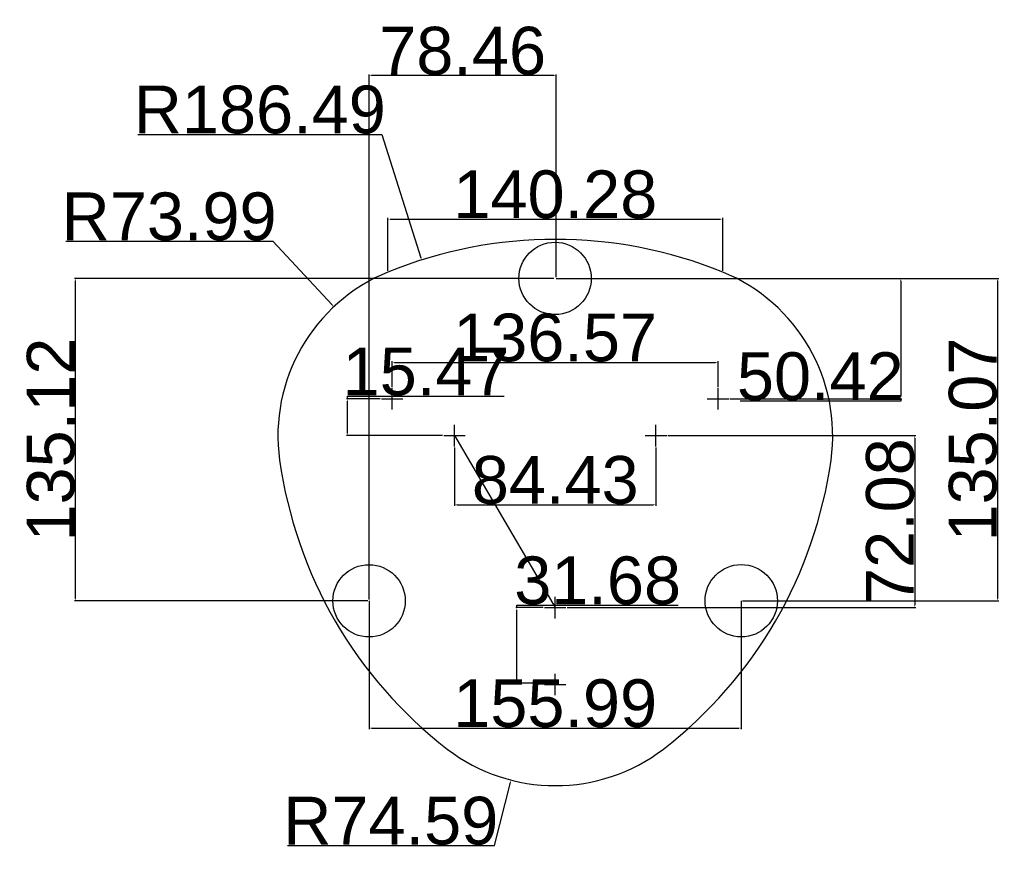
# Model space of a CAD drawing. Header units: millimetres. Extents: x -4960 to 8802, y 840 to 4568.
# Tile 6 of 9: x -350 to 63, y 4219 to 4568. Entities that reach past the tile are written whole.
import ezdxf

# ---------------------------------------------------------------- set-up
doc = ezdxf.new("R2010")
doc.units = ezdxf.units.MM
doc.header["$MEASUREMENT"] = 0
for name, color, linetype in [('DEFAULT', 7, 'Continuous'), ('LIVELLO 01', 1, 'Continuous'), ('PREDEFINITO', 7, 'Continuous')]:
    doc.layers.add(name, color=color, linetype=linetype)
doc.styles.add('ARIAL', font='ARIAL.TTF')
doc.dimstyles.new('DEFAULT', dxfattribs={"dimtxt": 20, "dimasz": 1, "dimexe": 0.5, "dimexo": 0.5, "dimgap": 0.09, "dimtad": 1, "dimtoh": 1, "dimzin": 0, "dimdsep": 46, "dimtxsty": 'ARIAL', "dimcen": 0.5, "dimazin": 0, "dimtfac": 1, "dimtofl": 0, "dimtmove": 0, "dimatfit": 3, "dimfxl": 0, "dimtolj": 1, "dimtzin": 0, "dimarcsym": 0})

# ---------------------------------------------------------------- blocks, each defined once
blk = doc.blocks.new('*D71')
at = {"layer": 'Defpoints', "color": 0}
for p in [(-55.01, 4484.19), (-195.29, 4462.02), (-55.01, 4462.02)]:
    blk.add_point(p, dxfattribs=at)
at = {"layer": 'LIVELLO 01', "color": 0, "lineweight": -2}
for p, q in [((-195.29, 4462.52), (-195.29, 4484.69)), ((-194.29, 4484.19), (-56.01, 4484.19)), ((-55.01, 4462.52), (-55.01, 4484.69))]:
    blk.add_line(p, q, dxfattribs=at)
at = {"layer": 'LIVELLO 01', "color": 0}
for points in [[(-194.29, 4484.36), (-194.29, 4484.02), (-195.29, 4484.19)], [(-56.01, 4484.36), (-56.01, 4484.02), (-55.01, 4484.19)]]:
    blk.add_solid(points, dxfattribs=at)
at = {"layer": 'LIVELLO 01', "color": 0, "insert": (-125.15, 4494.49), "char_height": 20, "attachment_point": 5, "style": 'ARIAL'}
blk.add_mtext('\\A1;140.28', dxfattribs=at)
blk = doc.blocks.new('*D72')
at = {"layer": 'Defpoints', "color": 0}
for p in [(-181.22, 4467.09), (-125.15, 4289.23)]:
    blk.add_point(p, dxfattribs=at)
at = {"layer": 'LIVELLO 01', "color": 0, "lineweight": -2}
for p, q in [((-300.12, 4519.73), (-197.82, 4519.73)), ((-197.82, 4519.73), (-181.52, 4468.04)), ((-125.65, 4289.23), (-124.65, 4289.23)), ((-125.15, 4288.73), (-125.15, 4289.73))]:
    blk.add_line(p, q, dxfattribs=at)
at = {"layer": 'LIVELLO 01', "color": 0}
blk.add_solid([(-181.36, 4468.09), (-181.68, 4467.99), (-181.22, 4467.09)], dxfattribs=at)
at = {"layer": 'LIVELLO 01', "color": 0, "insert": (-249.01, 4530.03), "char_height": 20, "attachment_point": 5, "style": 'ARIAL'}
blk.add_mtext('\\A1;R186.49', dxfattribs=at)
blk = doc.blocks.new('*D74')
at = {"layer": 'Defpoints', "color": 0}
for p in [(-125.15, 4321.41), (-143.66, 4249.15)]:
    blk.add_point(p, dxfattribs=at)
at = {"layer": 'LIVELLO 01', "color": 0, "lineweight": -2}
for p, q in [((-125.65, 4321.41), (-124.65, 4321.41)), ((-125.15, 4320.91), (-125.15, 4321.91)), ((-150.69, 4221.71), (-143.91, 4248.18)), ((-237.45, 4221.71), (-150.69, 4221.71))]:
    blk.add_line(p, q, dxfattribs=at)
at = {"layer": 'LIVELLO 01', "color": 0}
blk.add_solid([(-144.07, 4248.22), (-143.75, 4248.14), (-143.66, 4249.15)], dxfattribs=at)
at = {"layer": 'LIVELLO 01', "color": 0, "insert": (-194.11, 4232.01), "char_height": 20, "attachment_point": 5, "style": 'ARIAL'}
blk.add_mtext('\\A1;R74.59', dxfattribs=at)
blk = doc.blocks.new('*D77')
at = {"layer": 'Defpoints', "color": 0}
for p in [(-56.96, 4424.18), (-193.52, 4413.46), (-56.96, 4413.46)]:
    blk.add_point(p, dxfattribs=at)
at = {"layer": 'LIVELLO 01', "color": 0, "lineweight": -2}
for p, q in [((-193.52, 4413.96), (-193.52, 4424.68)), ((-192.52, 4424.18), (-57.96, 4424.18)), ((-56.96, 4413.96), (-56.96, 4424.68))]:
    blk.add_line(p, q, dxfattribs=at)
at = {"layer": 'LIVELLO 01', "color": 0}
for points in [[(-192.52, 4424.34), (-192.52, 4424.01), (-193.52, 4424.18)], [(-57.96, 4424.34), (-57.96, 4424.01), (-56.96, 4424.18)]]:
    blk.add_solid(points, dxfattribs=at)
at = {"layer": 'LIVELLO 01', "color": 0, "insert": (-125.24, 4434.48), "char_height": 20, "attachment_point": 5, "style": 'ARIAL'}
blk.add_mtext('\\A1;136.57', dxfattribs=at)
blk = doc.blocks.new('*D78')
at = {"layer": 'Defpoints', "color": 0}
for p in [(-167.41, 4388.98), (-82.98, 4388.98), (-82.98, 4364.51)]:
    blk.add_point(p, dxfattribs=at)
at = {"layer": 'LIVELLO 01', "color": 0, "lineweight": -2}
for p, q in [((-167.41, 4388.48), (-167.41, 4364.01)), ((-82.98, 4388.48), (-82.98, 4364.01)), ((-166.41, 4364.51), (-83.98, 4364.51))]:
    blk.add_line(p, q, dxfattribs=at)
at = {"layer": 'LIVELLO 01', "color": 0}
for points in [[(-166.41, 4364.67), (-166.41, 4364.34), (-167.41, 4364.51)], [(-83.98, 4364.67), (-83.98, 4364.34), (-82.98, 4364.51)]]:
    blk.add_solid(points, dxfattribs=at)
at = {"layer": 'LIVELLO 01', "color": 0, "insert": (-125.19, 4374.82), "char_height": 20, "attachment_point": 5, "style": 'ARIAL'}
blk.add_mtext('\\A1;84.43', dxfattribs=at)
blk = doc.blocks.new('*D79')
at = {"layer": 'Defpoints', "color": 0}
for p in [(-212.23, 4408.96), (-198.02, 4408.96), (-171.91, 4393.48)]:
    blk.add_point(p, dxfattribs=at)
at = {"layer": 'LIVELLO 01', "color": 0, "lineweight": -2}
for p, q in [((-198.52, 4408.96), (-212.73, 4408.96)), ((-212.23, 4408.96), (-212.23, 4409.96)), ((-212.23, 4409.96), (-146.53, 4409.96)), ((-212.23, 4394.48), (-212.23, 4407.96)), ((-172.41, 4393.48), (-212.73, 4393.48))]:
    blk.add_line(p, q, dxfattribs=at)
at = {"layer": 'LIVELLO 01', "color": 0}
for points in [[(-212.39, 4407.96), (-212.06, 4407.96), (-212.23, 4408.96)], [(-212.39, 4394.48), (-212.06, 4394.48), (-212.23, 4393.48)]]:
    blk.add_solid(points, dxfattribs=at)
at = {"layer": 'LIVELLO 01', "color": 0, "insert": (-179.33, 4420.26), "char_height": 20, "attachment_point": 5, "style": 'ARIAL'}
blk.add_mtext('\\A1;15.47', dxfattribs=at)
blk = doc.blocks.new('*D80')
at = {"layer": 'Defpoints', "color": 0}
for p in [(-78.48, 4393.48), (-120.74, 4321.41), (25.49, 4321.41)]:
    blk.add_point(p, dxfattribs=at)
at = {"layer": 'LIVELLO 01', "color": 0, "lineweight": -2}
for p, q in [((-77.98, 4393.48), (25.99, 4393.48)), ((25.49, 4392.48), (25.49, 4322.41)), ((-120.24, 4321.41), (25.99, 4321.41))]:
    blk.add_line(p, q, dxfattribs=at)
at = {"layer": 'LIVELLO 01', "color": 0}
for points in [[(25.32, 4392.48), (25.65, 4392.48), (25.49, 4393.48)], [(25.32, 4322.41), (25.65, 4322.41), (25.49, 4321.41)]]:
    blk.add_solid(points, dxfattribs=at)
at = {"layer": 'LIVELLO 01', "color": 0, "insert": (15.19, 4357.45), "char_height": 20, "attachment_point": 5, "rotation": 90, "style": 'ARIAL'}
blk.add_mtext('\\A1;72.08', dxfattribs=at)
blk = doc.blocks.new('*D81')
at = {"layer": 'Defpoints', "color": 0}
for p in [(-141.27, 4321.41), (-129.74, 4321.41), (-125.15, 4289.73)]:
    blk.add_point(p, dxfattribs=at)
at = {"layer": 'LIVELLO 01', "color": 0, "lineweight": -2}
for p, q in [((-130.24, 4321.41), (-141.77, 4321.41)), ((-141.27, 4321.41), (-141.27, 4322.41)), ((-141.27, 4322.41), (-73.66, 4322.41)), ((-141.27, 4290.73), (-141.27, 4320.41)), ((-125.65, 4289.73), (-141.77, 4289.73))]:
    blk.add_line(p, q, dxfattribs=at)
at = {"layer": 'LIVELLO 01', "color": 0}
for points in [[(-141.43, 4320.41), (-141.1, 4320.41), (-141.27, 4321.41)], [(-141.43, 4290.73), (-141.1, 4290.73), (-141.27, 4289.73)]]:
    blk.add_solid(points, dxfattribs=at)
at = {"layer": 'LIVELLO 01', "color": 0, "insert": (-107.42, 4332.72), "char_height": 20, "attachment_point": 5, "style": 'ARIAL'}
blk.add_mtext('\\A1;31.68', dxfattribs=at)
blk = doc.blocks.new('*D82')
at = {"layer": 'Defpoints', "color": 0}
for p in [(-217.95, 4447.53), (-167.41, 4393.48)]:
    blk.add_point(p, dxfattribs=at)
at = {"layer": 'LIVELLO 01', "color": 0, "lineweight": -2}
for p, q in [((-330.34, 4474.94), (-243.58, 4474.94)), ((-243.58, 4474.94), (-218.63, 4448.26)), ((-167.91, 4393.48), (-166.91, 4393.48)), ((-167.41, 4392.98), (-167.41, 4393.98))]:
    blk.add_line(p, q, dxfattribs=at)
at = {"layer": 'LIVELLO 01', "color": 0}
blk.add_solid([(-218.51, 4448.37), (-218.75, 4448.15), (-217.95, 4447.53)], dxfattribs=at)
at = {"layer": 'LIVELLO 01', "color": 0, "insert": (-287, 4485.25), "char_height": 20, "attachment_point": 5, "style": 'ARIAL'}
blk.add_mtext('\\A1;R73.99', dxfattribs=at)
blk = doc.blocks.new('*D83')
at = {"layer": 'Defpoints', "color": 0}
for p in [(-125.26, 4459.38), (-47.22, 4324.3), (60.2, 4324.3)]:
    blk.add_point(p, dxfattribs=at)
at = {"layer": 'LIVELLO 01', "color": 0, "lineweight": -2}
for p, q in [((-124.76, 4459.38), (60.7, 4459.38)), ((60.2, 4458.38), (60.2, 4325.3)), ((-46.72, 4324.3), (60.7, 4324.3))]:
    blk.add_line(p, q, dxfattribs=at)
at = {"layer": 'LIVELLO 01', "color": 0}
for points in [[(60.03, 4458.38), (60.36, 4458.38), (60.2, 4459.38)], [(60.03, 4325.3), (60.36, 4325.3), (60.2, 4324.3)]]:
    blk.add_solid(points, dxfattribs=at)
at = {"layer": 'LIVELLO 01', "color": 0, "insert": (49.89, 4391.84), "char_height": 20, "attachment_point": 5, "rotation": 90, "style": 'ARIAL'}
blk.add_mtext('\\A1;135.07', dxfattribs=at)
blk = doc.blocks.new('*D84')
at = {"layer": 'Defpoints', "color": 0}
for p in [(-203.22, 4544.35), (-124.76, 4459.38), (-203.22, 4324.26)]:
    blk.add_point(p, dxfattribs=at)
at = {"layer": 'LIVELLO 01', "color": 0, "lineweight": -2}
for p, q in [((-203.22, 4324.76), (-203.22, 4544.85)), ((-125.76, 4544.35), (-202.22, 4544.35)), ((-124.76, 4459.88), (-124.76, 4544.85))]:
    blk.add_line(p, q, dxfattribs=at)
at = {"layer": 'LIVELLO 01', "color": 0}
for points in [[(-202.22, 4544.52), (-202.22, 4544.19), (-203.22, 4544.35)], [(-125.76, 4544.52), (-125.76, 4544.19), (-124.76, 4544.35)]]:
    blk.add_solid(points, dxfattribs=at)
at = {"layer": 'LIVELLO 01', "color": 0, "insert": (-163.99, 4554.66), "char_height": 20, "attachment_point": 5, "style": 'ARIAL'}
blk.add_mtext('\\A1;78.46', dxfattribs=at)
blk = doc.blocks.new('*D85')
at = {"layer": 'Defpoints', "color": 0}
for p in [(-203.22, 4324.76), (-47.22, 4324.76), (-47.22, 4270.93)]:
    blk.add_point(p, dxfattribs=at)
at = {"layer": 'LIVELLO 01', "color": 0, "lineweight": -2}
for p, q in [((-203.22, 4324.26), (-203.22, 4270.43)), ((-47.22, 4324.26), (-47.22, 4270.43)), ((-202.22, 4270.93), (-48.22, 4270.93))]:
    blk.add_line(p, q, dxfattribs=at)
at = {"layer": 'LIVELLO 01', "color": 0}
for points in [[(-202.22, 4271.1), (-202.22, 4270.76), (-203.22, 4270.93)], [(-48.22, 4271.1), (-48.22, 4270.76), (-47.22, 4270.93)]]:
    blk.add_solid(points, dxfattribs=at)
at = {"layer": 'LIVELLO 01', "color": 0, "insert": (-125.22, 4281.23), "char_height": 20, "attachment_point": 5, "style": 'ARIAL'}
blk.add_mtext('\\A1;155.99', dxfattribs=at)
blk = doc.blocks.new('*D86')
at = {"layer": 'Defpoints', "color": 0}
for p in [(-125.26, 4459.38), (-52.46, 4408.96), (19.63, 4408.96)]:
    blk.add_point(p, dxfattribs=at)
at = {"layer": 'LIVELLO 01', "color": 0, "lineweight": -2}
for p, q in [((-124.76, 4459.38), (20.13, 4459.38)), ((19.63, 4458.38), (19.63, 4409.96)), ((-51.96, 4408.96), (20.13, 4408.96)), ((19.63, 4407.96), (-47.74, 4407.96)), ((19.63, 4408.96), (19.63, 4407.96))]:
    blk.add_line(p, q, dxfattribs=at)
at = {"layer": 'LIVELLO 01', "color": 0}
for points in [[(19.46, 4458.38), (19.8, 4458.38), (19.63, 4459.38)], [(19.46, 4409.96), (19.8, 4409.96), (19.63, 4408.96)]]:
    blk.add_solid(points, dxfattribs=at)
at = {"layer": 'LIVELLO 01', "color": 0, "insert": (-14.1, 4418.26), "char_height": 20, "attachment_point": 5, "style": 'ARIAL'}
blk.add_mtext('\\A1;50.42', dxfattribs=at)
blk = doc.blocks.new('*D87')
at = {"layer": 'Defpoints', "color": 0}
for p in [(-326.2, 4459.38), (-125.26, 4459.38), (-203.22, 4324.26)]:
    blk.add_point(p, dxfattribs=at)
at = {"layer": 'LIVELLO 01', "color": 0, "lineweight": -2}
for p, q in [((-125.76, 4459.38), (-326.7, 4459.38)), ((-326.2, 4325.26), (-326.2, 4458.38)), ((-203.72, 4324.26), (-326.7, 4324.26))]:
    blk.add_line(p, q, dxfattribs=at)
at = {"layer": 'LIVELLO 01', "color": 0}
for points in [[(-326.36, 4458.38), (-326.03, 4458.38), (-326.2, 4459.38)], [(-326.36, 4325.26), (-326.03, 4325.26), (-326.2, 4324.26)]]:
    blk.add_solid(points, dxfattribs=at)
at = {"layer": 'LIVELLO 01', "color": 0, "insert": (-336.5, 4391.82), "char_height": 20, "attachment_point": 5, "rotation": 90, "style": 'ARIAL'}
blk.add_mtext('\\A1;135.12', dxfattribs=at)

msp = doc.modelspace()

# ---------------------------------------------------------------- linework, layer by layer
at = {"layer": 'DEFAULT'}
for p, q in [((-193.52445, 4404.45581), (-193.52445, 4413.45581)), ((-56.95536, 4404.45581), (-56.95536, 4413.45581)), ((-198.02445, 4408.95581), (-189.02445, 4408.95581)), ((-61.45536, 4408.95581), (-52.45536, 4408.95581)), ((-167.41056, 4388.98412), (-167.41056, 4397.98412)), ((-82.97924, 4388.98412), (-82.97924, 4397.98412)), ((-171.91056, 4393.48412), (-162.91056, 4393.48412)), ((-87.47924, 4393.48412), (-78.47924, 4393.48412)), ((-125.23991, 4316.90787), (-125.23991, 4325.90787)), ((-129.73991, 4321.40787), (-120.73991, 4321.40787)), ((-125.2399, 4284.73146), (-125.2399, 4293.73146)), ((-125.2399, 4284.73146), (-125.2399, 4293.73146)), ((-129.7399, 4289.23146), (-120.7399, 4289.23146)), ((-129.7399, 4289.23146), (-120.7399, 4289.23146))]:
    msp.add_line(p, q, dxfattribs=at)
for centre, radius, start, end in [((-125.1499, 4289.23146), 186.48634, 67.9063041, 112.0935317), ((-167.41056, 4393.48412), 73.9938, 112.1353239, 187.9726756), ((-195.37112, 4462.21966), 0.21111, 292.1357363, 292.280399), ((-195.10601, 4461.56982), 0.49074, 112.0933674, 112.1555986), ((-82.88924, 4393.48412), 73.99379, 352.0273025, 67.8642637), ((-56.86536, 4408.95581), 185.61643, 187.969413, 232.2829282), ((-193.43445, 4408.95581), 185.61644, 307.7176064, 352.0305777), ((-125.14991, 4321.40787), 74.58986, 232.6342239, 307.3671111)]:
    msp.add_arc(centre, radius, start, end, dxfattribs=at)
at = {"layer": 'LIVELLO 01'}
msp.add_line((-167.41056, 4393.48412), (-125.14991, 4321.40787), dxfattribs=at)
at = {"layer": 'PREDEFINITO'}
for centre in [(-125.25816, 4459.37628), (-203.2155, 4324.25923), (-47.22203, 4324.30472)]:
    msp.add_circle(centre, 15.15176, dxfattribs=at)

# ---------------------------------------------------------------- dimensions: what is measured, and where the dimension line sits
at = {"layer": 'LIVELLO 01'}
for base, p1, p2, picture, middle in [((-203.2155, 4544.3548), (-124.75816, 4459.37628), (-203.2155, 4324.25923), '*D84', (-163.98683, 4554.65626)), ((-55.00822, 4484.18902), (-195.29108, 4462.02432), (-55.00822, 4462.02412), '*D71', (-125.14965, 4494.49048)), ((-56.95536, 4424.17598), (-193.52445, 4413.45581), (-56.95536, 4413.45581), '*D77', (-125.2399, 4434.48426)), ((-82.97924, 4364.50812), (-167.41056, 4388.98412), (-82.97924, 4388.98412), '*D78', (-125.1949, 4374.8164)), ((-47.22203, 4270.93079), (-203.2155, 4324.75923), (-47.22203, 4324.75923), '*D85', (-125.21876, 4281.23225))]:
    dim = msp.add_linear_dim(base=base, p1=p1, p2=p2, dimstyle='DEFAULT', dxfattribs=at)
    dim.commit()
    dim.dimension.update_dxf_attribs({"geometry": picture, "text_midpoint": middle})
for center, mpoint, picture, middle in [((-125.1499, 4289.23146), (-181.22229, 4467.08827), '*D72', (-249.01367, 4519.7304)), ((-167.41056, 4393.48412), (-217.9483, 4447.53056), '*D82', (-287.00429, 4474.94039)), ((-125.14991, 4321.40787), (-143.65898, 4249.15096), '*D74', (-194.11476, 4221.70612))]:
    dim = msp.add_radius_dim(center=center, mpoint=mpoint, dimstyle='DEFAULT', dxfattribs=at)
    dim.commit()
    dim.dimension.update_dxf_attribs({"geometry": picture, "text_midpoint": middle, "dimtype": 164})
for base, p1, p2, picture, middle in [((-326.19535, 4459.37628), (-203.2155, 4324.25923), (-125.25816, 4459.37628), '*D87', (-336.50363, 4391.81775)), ((60.196, 4324.30472), (-125.25816, 4459.37628), (-47.22203, 4324.30472), '*D83', (49.88772, 4391.8405)), ((19.63048, 4408.95581), (-125.25816, 4459.37628), (-52.45536, 4408.95581), '*D86', (-14.10208, 4418.25727)), ((-212.2261, 4408.95581), (-171.91056, 4393.48412), (-198.02445, 4408.95581), '*D79', (-179.33255, 4420.25727)), ((25.4868, 4321.40787), (-78.47924, 4393.48412), (-120.73991, 4321.40787), '*D80', (15.18534, 4357.446)), ((-141.26704, 4321.40787), (-125.1499, 4289.73146), (-129.73991, 4321.40787), '*D81', (-107.41852, 4332.71615))]:
    dim = msp.add_linear_dim(base=base, p1=p1, p2=p2, angle=90, dimstyle='DEFAULT', dxfattribs=at)
    dim.commit()
    dim.dimension.update_dxf_attribs({"geometry": picture, "text_midpoint": middle})

doc.saveas('drawing.dxf')
